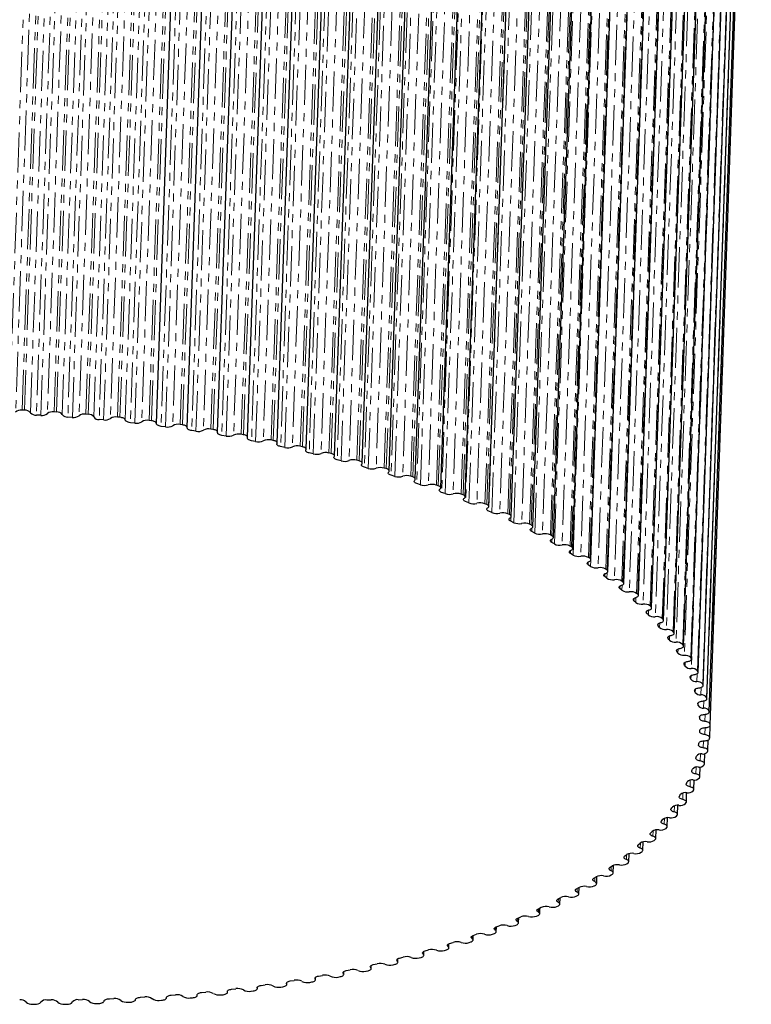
# Model space of a CAD drawing. Header units: millimetres. Extents: x -118 to 113, y -215 to 932.
# Tile 2 of 5: x -2 to 113, y -215 to -60. Entities that reach past the tile are written whole.
import ezdxf

# ---------------------------------------------------------------- set-up
doc = ezdxf.new("R2010")
doc.units = ezdxf.units.MM
doc.linetypes.add('PHANTOM', pattern=[12.7, 6.35, -1.27, 1.27, -1.27, 1.27, -1.27])

msp = doc.modelspace()

# ---------------------------------------------------------------- linework, layer by layer
at = {"color": 8, "linetype": 'PHANTOM', "lineweight": 18}
for p, q in [((3.68, 65.49), (-2.81, -121.71)), ((-1.8, -121.42), (4.69, 65.79)), ((-1.42, -121.44), (5.07, 65.77)), ((-0.47, -121.82), (6.02, 65.39)), ((8.69, 65.25), (2.2, -121.96)), ((3.24, -121.69), (9.73, 65.52)), ((3.62, -121.71), (10.12, 65.5)), ((-3.8, -122.01), (2.69, 65.2)), ((6.96, 65.01), (0.47, -122.19)), ((1.17, -122.23), (7.66, 64.97)), ((4.54, -122.11), (11.03, 65.1)), ((11.92, 64.7), (5.43, -122.5)), ((6.13, -122.55), (12.62, 64.65)), ((13.68, 64.91), (7.19, -122.3)), ((8.26, -122.05), (14.75, 65.16)), ((8.65, -122.08), (15.14, 65.13)), ((9.52, -122.49), (16.01, 64.72)), ((16.86, 64.31), (10.37, -122.9)), ((11.07, -122.96), (17.56, 64.24)), ((18.64, 64.47), (12.15, -122.73)), ((13.26, -122.5), (19.75, 64.71)), ((13.64, -122.54), (20.13, 64.67)), ((14.47, -122.96), (20.96, 64.24)), ((21.77, 63.82), (15.28, -123.39)), ((15.97, -123.47), (22.46, 63.74)), ((23.57, 63.95), (17.08, -123.25)), ((18.22, -123.05), (24.71, 64.16)), ((18.59, -123.09), (25.08, 64.11)), ((26.63, 63.24), (20.14, -123.97)), ((20.83, -124.06), (27.32, 63.15)), ((28.46, 63.34), (21.97, -123.87)), ((23.12, -123.68), (29.62, 63.52)), ((23.5, -123.73), (29.99, 63.47)), ((31.45, 62.57), (24.96, -124.64)), ((25.63, -124.74), (32.12, 62.47)), ((33.29, 62.63), (26.79, -124.57)), ((27.97, -124.41), (34.47, 62.8)), ((28.34, -124.47), (34.83, 62.74)), ((36.2, 61.81), (29.71, -125.39)), ((30.37, -125.51), (36.87, 61.7)), ((38.05, 61.84), (31.56, -125.36)), ((32.76, -125.22), (39.25, 61.98)), ((33.12, -125.29), (39.61, 61.92)), ((40.88, 60.97), (34.39, -126.24)), ((35.04, -126.36), (41.53, 60.84)), ((42.73, 60.97), (36.24, -126.24)), ((37.46, -126.12), (43.95, 61.08)), ((37.82, -126.19), (44.31, 61.01)), ((45.47, 60.04), (38.98, -127.16)), ((39.63, -127.3), (46.12, 59.91)), ((47.34, 60), (40.85, -127.2)), ((42.08, -127.11), (48.57, 60.1)), ((42.43, -127.18), (48.92, 60.02)), ((49.98, 59.03), (43.49, -128.17)), ((46.6, -128.17), (53.09, 59.03)), ((44.12, -128.32), (50.61, 58.88)), ((51.84, 58.96), (45.35, -128.25)), ((46.94, -128.26), (53.43, 58.95)), ((54.39, 57.94), (47.9, -129.26)), ((48.52, -129.42), (55.01, 57.78)), ((56.25, 57.84), (49.76, -129.37)), ((51.01, -129.32), (57.5, 57.88)), ((51.35, -129.41), (57.84, 57.79)), ((58.69, 56.78), (52.2, -130.43)), ((52.8, -130.6), (59.29, 56.6)), ((60.54, 56.63), (54.05, -130.57)), ((55.31, -130.55), (61.81, 56.66)), ((55.64, -130.64), (62.13, 56.56)), ((62.88, 55.53), (56.39, -131.67)), ((56.97, -131.86), (63.46, 55.35)), ((64.71, 55.36), (58.22, -131.85)), ((59.49, -131.85), (65.98, 55.36)), ((59.81, -131.95), (66.3, 55.25)), ((66.94, 54.21), (60.44, -132.99)), ((61.01, -133.18), (67.5, 54.02)), ((68.76, 54), (62.27, -133.2)), ((63.54, -133.23), (70.03, 53.98)), ((63.84, -133.33), (70.33, 53.87)), ((70.86, 52.83), (64.37, -134.38)), ((64.91, -134.58), (71.41, 52.62)), ((72.66, 52.58), (66.17, -134.62)), ((67.44, -134.67), (73.94, 52.53)), ((67.74, -134.78), (74.23, 52.42)), ((74.64, 51.37), (68.15, -135.84)), ((68.68, -136.05), (75.17, 51.16)), ((76.42, 51.09), (69.93, -136.11)), ((71.2, -136.18), (77.69, 51.02)), ((71.48, -136.3), (77.97, 50.9)), ((78.28, 49.85), (71.79, -137.36)), ((72.29, -137.58), (78.78, 49.63)), ((80.03, 49.54), (73.54, -137.67)), ((74.81, -137.76), (81.3, 49.44)), ((75.08, -137.88), (81.57, 49.32)), ((75.75, -139.17), (82.24, 48.04)), ((83.48, 47.92), (76.99, -139.28)), ((78.25, -139.4), (84.74, 47.81)), ((78.5, -139.53), (84.99, 47.68)), ((79.04, -140.82), (85.53, 46.39)), ((86.76, 46.25), (80.27, -140.95)), ((81.52, -141.1), (88.01, 46.11)), ((81.76, -141.23), (88.25, 45.98)), ((82.16, -142.53), (88.65, 44.68)), ((89.87, 44.52), (83.38, -142.68)), ((84.62, -142.85), (91.11, 44.36)), ((84.84, -142.98), (91.34, 44.22)), ((85.1, -144.28), (91.59, 42.92)), ((92.8, 42.74), (86.31, -144.46)), ((87.53, -144.65), (94.02, 42.56)), ((87.74, -144.79), (94.24, 42.42)), ((95.54, 40.92), (89.05, -146.29)), ((90.26, -146.5), (96.75, 40.71)), ((90.46, -146.64), (96.95, 40.56)), ((98.1, 39.05), (91.61, -148.16)), ((92.79, -148.39), (99.28, 38.82)), ((92.97, -148.54), (99.46, 38.67)), ((100.45, 37.13), (93.96, -150.07)), ((95.12, -150.32), (101.61, 36.88)), ((95.29, -150.47), (101.78, 36.73)), ((102.61, 35.19), (96.12, -152.02)), ((97.25, -152.29), (103.74, 34.91)), ((97.41, -152.44), (103.9, 34.76)), ((104.56, 33.21), (98.07, -154)), ((99.17, -154.29), (105.67, 32.91)), ((99.31, -154.45), (105.8, 32.76)), ((106.3, 31.2), (99.81, -156.01)), ((100.89, -156.32), (107.38, 30.89)), ((101.01, -156.48), (107.5, 30.73)), ((107.83, 29.16), (101.33, -158.04)), ((102.38, -158.37), (108.87, 28.83)), ((102.49, -158.53), (108.98, 28.68)), ((109.14, 27.11), (102.65, -160.09)), ((103.66, -160.44), (110.15, 26.76)), ((103.75, -160.6), (110.24, 26.6)), ((110.23, 25.04), (103.74, -162.16)), ((104.72, -162.53), (111.21, 24.67)), ((104.79, -162.69), (111.28, 24.51)), ((105.55, -164.63), (112.04, 22.58)), ((105.61, -164.79), (112.1, 22.41)), ((106.16, -166.74), (112.66, 20.47)), ((106.2, -166.9), (112.69, 20.31)), ((106.55, -168.84), (113.04, 18.36)), ((106.57, -169.01), (113.06, 18.2)), ((106.71, -170.95), (113.2, 16.25)), ((106.71, -171.11), (113.2, 16.09)), ((75.29, -138.33), (75.27, -138.94)), ((78.6, -140.03), (78.58, -140.58)), ((81.74, -141.76), (81.73, -142.28)), ((84.71, -143.54), (84.7, -144.03)), ((87.5, -145.37), (87.48, -145.83)), ((87.86, -146.09), (87.9, -145.1)), ((90.1, -147.24), (90.08, -147.67)), ((90.43, -147.94), (90.46, -147.07)), ((92.81, -149.83), (92.84, -149.01)), ((92.5, -149.16), (92.49, -149.56)), ((94.71, -151.12), (94.69, -151.48)), ((94.99, -151.75), (95.02, -150.97)), ((96.71, -153.11), (96.7, -153.43)), ((96.97, -153.71), (96.99, -152.96)), ((98.51, -155.13), (98.5, -155.42)), ((98.73, -155.7), (98.76, -154.98)), ((100.09, -157.17), (100.09, -157.43)), ((100.29, -157.72), (100.32, -157.03)), ((101.47, -159.24), (101.46, -159.46)), ((101.64, -159.75), (101.66, -159.1)), ((102.63, -161.33), (102.62, -161.51)), ((102.77, -161.81), (102.79, -161.19)), ((104.66, -162.98), (104.61, -164.25)), ((103.56, -163.43), (103.56, -163.58)), ((103.68, -163.87), (103.7, -163.29)), ((104.28, -165.54), (104.28, -165.65)), ((104.36, -165.94), (104.38, -165.41)), ((105.3, -165.14), (105.26, -166.34)), ((104.78, -167.65), (104.78, -167.73)), ((104.83, -168.02), (104.85, -167.54)), ((105.73, -167.28), (105.69, -168.43)), ((105.06, -169.77), (105.05, -169.81)), ((105.08, -170.1), (105.09, -169.68)), ((105.93, -169.4), (105.89, -170.52)), ((105.91, -171.5), (105.87, -172.61)), ((105.66, -173.59), (105.62, -174.69)), ((105.19, -175.68), (105.15, -176.75)), ((104.49, -177.74), (104.45, -178.8)), ((103.57, -179.8), (103.54, -180.83)), ((102.43, -181.83), (102.4, -182.83)), ((101.07, -183.84), (101.04, -184.8)), ((99.5, -185.81), (99.47, -186.74)), ((97.72, -187.76), (97.69, -188.64)), ((95.72, -189.68), (95.69, -190.5)), ((93.52, -191.56), (93.5, -192.32)), ((91.13, -193.39), (91.1, -194.08)), ((88.53, -195.16), (88.51, -195.8)), ((85.75, -196.86), (85.73, -197.46)), ((82.78, -198.5), (82.76, -199.06)), ((79.64, -200.07), (79.62, -200.59)), ((76.32, -201.57), (76.3, -202.06)), ((72.84, -203), (72.82, -203.47)), ((69.2, -204.37), (69.18, -204.8)), ((65.4, -205.66), (65.39, -206.06)), ((57.4, -208.01), (57.38, -208.34)), ((61.47, -206.87), (61.45, -207.24)), ((53.2, -209.06), (53.19, -209.37)), ((44.45, -210.93), (44.44, -211.16)), ((48.88, -210.04), (48.87, -210.3)), ((35.3, -212.45), (35.3, -212.61)), ((39.92, -211.73), (39.92, -211.93)), ((20.98, -214.06), (20.98, -214.1)), ((25.82, -213.61), (25.82, -213.7)), ((30.6, -213.08), (30.59, -213.2))]:
    msp.add_line(p, q, dxfattribs=at)
at = {"color": 7, "linetype": 'Continuous', "lineweight": 25}
for p, q in [((19.38, -123.53), (25.87, 63.67)), ((24.24, -124.16), (30.73, 63.04)), ((29.04, -124.89), (35.53, 62.32)), ((33.77, -125.7), (40.26, 61.5)), ((38.43, -126.6), (44.92, 60.6)), ((43, -127.58), (49.49, 59.62)), ((47.47, -128.65), (53.96, 58.56)), ((51.84, -129.79), (58.33, 57.41)), ((56.09, -131.01), (62.58, 56.19)), ((60.22, -132.31), (66.71, 54.9)), ((64.22, -133.68), (70.71, 53.53)), ((68.08, -135.12), (74.58, 52.09)), ((71.8, -136.62), (78.29, 50.59)), ((75.36, -138.19), (81.85, 49.02)), ((78.76, -139.82), (85.25, 47.39)), ((81.99, -141.5), (88.48, 45.7)), ((85.04, -143.24), (91.53, 43.96)), ((87.91, -145.03), (94.4, 42.17)), ((90.6, -146.87), (97.09, 40.34)), ((93.1, -148.75), (99.59, 38.46)), ((95.39, -150.66), (101.88, 36.54)), ((97.49, -152.62), (103.98, 34.59)), ((99.38, -154.6), (105.87, 32.6)), ((101.06, -156.62), (107.55, 30.59)), ((102.53, -158.65), (109.02, 28.55)), ((103.78, -160.71), (110.27, 26.5)), ((104.81, -162.78), (111.3, 24.43)), ((105.62, -164.86), (112.11, 22.35)), ((106.21, -166.94), (112.7, 20.26)), ((106.57, -169.03), (113.06, 18.17)), ((106.71, -171.12), (113.2, 16.08)), ((-1.42, -121.44), (-1.8, -121.42)), ((1.17, -122.23), (0.47, -122.19)), ((3.62, -121.71), (3.24, -121.69)), ((6.13, -122.55), (5.43, -122.5)), ((8.65, -122.08), (8.26, -122.05)), ((13.64, -122.54), (13.26, -122.5)), ((11.07, -122.96), (10.37, -122.9)), ((15.97, -123.47), (15.28, -123.39)), ((18.59, -123.09), (18.22, -123.05)), ((20.83, -124.06), (20.14, -123.97)), ((23.5, -123.73), (23.12, -123.68)), ((25.63, -124.74), (24.96, -124.64)), ((28.34, -124.47), (27.97, -124.41)), ((30.37, -125.51), (29.71, -125.39)), ((33.12, -125.29), (32.76, -125.22)), ((35.04, -126.36), (34.39, -126.24)), ((37.82, -126.19), (37.46, -126.12)), ((39.63, -127.3), (38.98, -127.16)), ((42.43, -127.18), (42.08, -127.11)), ((44.12, -128.32), (43.49, -128.17)), ((46.94, -128.26), (46.6, -128.17)), ((48.52, -129.42), (47.9, -129.26)), ((51.35, -129.41), (51.01, -129.32)), ((52.8, -130.6), (52.2, -130.43)), ((55.64, -130.64), (55.31, -130.55)), ((56.97, -131.86), (56.39, -131.67)), ((59.81, -131.95), (59.49, -131.85)), ((61.01, -133.18), (60.44, -132.99)), ((63.84, -133.33), (63.54, -133.23)), ((64.91, -134.58), (64.37, -134.38)), ((67.74, -134.78), (67.44, -134.67)), ((68.68, -136.05), (68.15, -135.84)), ((71.48, -136.3), (71.2, -136.18)), ((72.29, -137.58), (71.79, -137.36)), ((75.08, -137.88), (74.81, -137.76)), ((75.75, -139.17), (75.27, -138.94)), ((78.5, -139.53), (78.25, -139.4)), ((79.04, -140.82), (78.58, -140.58)), ((81.76, -141.23), (81.52, -141.1)), ((82.16, -142.53), (81.73, -142.28)), ((84.84, -142.98), (84.62, -142.85)), ((85.1, -144.28), (84.7, -144.03)), ((87.86, -146.09), (87.48, -145.83)), ((87.74, -144.79), (87.53, -144.65)), ((90.46, -146.64), (90.26, -146.5)), ((90.43, -147.94), (90.08, -147.67)), ((92.97, -148.54), (92.79, -148.39)), ((92.81, -149.83), (92.49, -149.56)), ((95.29, -150.47), (95.12, -150.32)), ((94.99, -151.75), (94.69, -151.48)), ((96.97, -153.71), (96.7, -153.43)), ((97.41, -152.44), (97.25, -152.29)), ((99.31, -154.45), (99.17, -154.29)), ((98.73, -155.7), (98.5, -155.42)), ((101.01, -156.48), (100.89, -156.32)), ((102.49, -158.53), (102.38, -158.37)), ((103.75, -160.6), (103.66, -160.44)), ((104.79, -162.69), (104.72, -162.53)), ((105.61, -164.79), (105.55, -164.63)), ((106.2, -166.9), (106.16, -166.74)), ((106.57, -169.01), (106.55, -168.84)), ((105.1, -172), (105.11, -171.87)), ((106.64, -173.04), (106.71, -171.15)), ((106.71, -171.11), (106.71, -170.95)), ((106.35, -175.12), (106.41, -173.45)), ((106.63, -173.21), (106.64, -173.05)), ((106.32, -175.3), (106.35, -175.14)), ((105.84, -177.18), (105.89, -175.6)), ((105.1, -179.22), (105.15, -177.7)), ((105.78, -177.38), (105.83, -177.22)), ((104.14, -181.24), (104.19, -179.75)), ((105.02, -179.44), (105.08, -179.28)), ((104.03, -181.47), (104.12, -181.32)), ((102.96, -183.23), (103.01, -181.77)), ((101.56, -185.19), (101.61, -183.76)), ((102.83, -183.48), (102.93, -183.33)), ((99.95, -187.12), (100, -185.71)), ((101.4, -185.46), (101.52, -185.31)), ((97.31, -188.13), (97.57, -187.87)), ((98.13, -189.01), (98.18, -187.64)), ((99.76, -187.4), (99.89, -187.25)), ((97.91, -189.31), (98.05, -189.16)), ((95.37, -189.99), (95.66, -189.73)), ((95.84, -191.17), (96.01, -191.03)), ((96.1, -190.86), (96.15, -189.53)), ((93.23, -191.8), (93.55, -191.54)), ((93.87, -192.66), (93.92, -191.39)), ((90.89, -193.56), (91.24, -193.31)), ((91.44, -194.41), (91.48, -193.2)), ((93.58, -192.98), (93.76, -192.84)), ((88.36, -195.27), (88.73, -195.03)), ((88.82, -196.11), (88.86, -194.97)), ((91.11, -194.75), (91.3, -194.61)), ((85.63, -196.93), (86.03, -196.7)), ((86, -197.76), (86.04, -196.69)), ((88.45, -196.46), (88.66, -196.33)), ((82.72, -198.53), (83.14, -198.31)), ((83.01, -199.34), (83.04, -198.36)), ((85.59, -198.11), (85.82, -197.99)), ((79.63, -200.07), (80.08, -199.85)), ((79.83, -200.86), (79.87, -199.96)), ((82.56, -199.71), (82.79, -199.59)), ((76.37, -201.54), (76.85, -201.34)), ((76.49, -202.32), (76.52, -201.48)), ((79.34, -201.24), (79.59, -201.12)), ((72.95, -202.95), (73.44, -202.75)), ((72.98, -203.71), (73.01, -202.92)), ((75.95, -202.7), (76.22, -202.59)), ((69.32, -205.02), (69.35, -204.29)), ((69.36, -204.29), (69.88, -204.1)), ((72.4, -204.09), (72.68, -203.99)), ((61.75, -206.74), (62.31, -206.57)), ((64.84, -206.66), (65.14, -206.57)), ((65.51, -206.26), (65.53, -205.59)), ((65.63, -205.55), (66.17, -205.38)), ((68.69, -205.42), (68.98, -205.32)), ((57.46, -208.51), (57.48, -207.95)), ((57.73, -207.85), (58.31, -207.7)), ((60.84, -207.83), (61.15, -207.74)), ((61.55, -207.43), (61.57, -206.81)), ((49.33, -209.83), (49.94, -209.7)), ((53.25, -209.52), (53.27, -209.01)), ((53.59, -208.88), (54.18, -208.74)), ((56.7, -208.92), (57.02, -208.84)), ((44.48, -211.28), (44.49, -210.88)), ((44.95, -210.69), (45.58, -210.58)), ((48.06, -210.85), (48.4, -210.78)), ((48.92, -210.44), (48.93, -209.99)), ((52.44, -209.93), (52.77, -209.85)), ((31.25, -212.77), (31.92, -212.69)), ((35.31, -212.69), (35.32, -212.42)), ((35.9, -212.17), (36.56, -212.07)), ((38.99, -212.44), (39.34, -212.38)), ((39.94, -212.02), (39.95, -211.7)), ((40.47, -211.47), (41.11, -211.37)), ((43.57, -211.69), (43.92, -211.63)), ((11.98, -214.27), (12.68, -214.25)), ((16.88, -214.04), (17.57, -213.99)), ((20.98, -214.13), (20.98, -214.05)), ((21.73, -213.71), (22.41, -213.65)), ((24.72, -214.15), (25.09, -214.11)), ((25.82, -213.74), (25.83, -213.6)), ((26.52, -213.28), (27.2, -213.22)), ((29.55, -213.67), (29.92, -213.63)), ((30.6, -213.26), (30.61, -213.05)), ((34.31, -213.1), (34.67, -213.05)), ((-0.15, -215.13), (0.24, -215.14)), ((2.1, -214.47), (2.8, -214.47)), ((4.89, -215.12), (5.28, -215.12)), ((7.05, -214.42), (7.75, -214.41)), ((9.91, -215.02), (10.29, -215.01)), ((14.89, -214.82), (15.27, -214.8)), ((19.83, -214.53), (20.21, -214.5))]:
    msp.add_line(p, q, dxfattribs=at)
at = {"color": 7, "linetype": 'Continuous', "lineweight": 25, "flags": 128}
for points in [[(14.47, -122.96), (14.45, -122.89), (14.4, -122.82), (14.33, -122.76), (14.23, -122.69), (14.1, -122.64), (13.96, -122.6), (13.81, -122.56), (13.64, -122.54)], [(15.28, -123.39), (15.11, -123.36), (14.96, -123.33), (14.82, -123.28), (14.7, -123.23), (14.6, -123.17), (14.53, -123.1), (14.49, -123.04), (14.47, -122.96)], [(19.38, -123.53), (19.37, -123.46), (19.33, -123.39), (19.26, -123.32), (19.17, -123.26), (19.05, -123.2), (18.91, -123.15), (18.76, -123.12), (18.59, -123.09)], [(20.14, -123.97), (19.98, -123.94), (19.83, -123.9), (19.7, -123.86), (19.58, -123.8), (19.49, -123.74), (19.43, -123.67), (19.39, -123.6), (19.38, -123.53)], [(24.24, -124.19), (24.23, -124.11), (24.2, -124.04), (24.14, -123.97), (24.05, -123.91), (23.94, -123.85), (23.81, -123.8), (23.66, -123.76), (23.5, -123.73)], [(24.96, -124.64), (24.8, -124.61), (24.65, -124.57), (24.52, -124.52), (24.41, -124.46), (24.33, -124.4), (24.27, -124.33), (24.24, -124.26), (24.24, -124.19)], [(29.03, -124.93), (29.04, -124.86), (29.01, -124.79), (28.96, -124.72), (28.88, -124.65), (28.77, -124.59), (28.65, -124.54), (28.5, -124.5), (28.34, -124.47)], [(29.71, -125.39), (29.55, -125.36), (29.41, -125.32), (29.28, -125.27), (29.18, -125.21), (29.1, -125.14), (29.05, -125.07), (29.03, -125), (29.03, -124.93)], [(33.76, -125.76), (33.77, -125.69), (33.76, -125.62), (33.71, -125.55), (33.64, -125.48), (33.54, -125.42), (33.42, -125.37), (33.28, -125.32), (33.12, -125.29)], [(34.39, -126.24), (34.23, -126.2), (34.1, -126.15), (33.98, -126.1), (33.88, -126.04), (33.81, -125.97), (33.76, -125.9), (33.75, -125.83), (33.76, -125.76)], [(38.41, -126.68), (38.43, -126.61), (38.42, -126.54), (38.38, -126.47), (38.32, -126.4), (38.22, -126.33), (38.11, -126.28), (37.97, -126.23), (37.82, -126.19)], [(38.98, -127.16), (38.84, -127.12), (38.7, -127.08), (38.59, -127.02), (38.5, -126.96), (38.43, -126.89), (38.4, -126.82), (38.39, -126.75), (38.41, -126.68)], [(42.97, -127.68), (43, -127.61), (43, -127.54), (42.96, -127.47), (42.9, -127.4), (42.82, -127.33), (42.71, -127.28), (42.58, -127.23), (42.43, -127.18)], [(43.49, -128.17), (43.35, -128.13), (43.22, -128.08), (43.11, -128.02), (43.03, -127.96), (42.97, -127.89), (42.94, -127.82), (42.94, -127.75), (42.97, -127.68)], [(47.43, -128.76), (47.47, -128.69), (47.47, -128.62), (47.45, -128.55), (47.4, -128.48), (47.32, -128.41), (47.21, -128.35), (47.09, -128.3), (46.94, -128.26)], [(47.9, -129.26), (47.76, -129.22), (47.64, -129.17), (47.54, -129.11), (47.46, -129.04), (47.41, -128.97), (47.39, -128.9), (47.39, -128.83), (47.43, -128.76)], [(51.78, -129.92), (51.83, -129.86), (51.84, -129.78), (51.82, -129.71), (51.78, -129.64), (51.71, -129.57), (51.61, -129.51), (51.49, -129.46), (51.35, -129.41)], [(52.2, -130.43), (52.07, -130.38), (51.95, -130.33), (51.85, -130.27), (51.78, -130.2), (51.74, -130.13), (51.73, -130.06), (51.74, -129.99), (51.78, -129.92)], [(56.02, -131.16), (56.07, -131.09), (56.09, -131.02), (56.08, -130.95), (56.05, -130.88), (55.98, -130.81), (55.89, -130.75), (55.77, -130.69), (55.64, -130.64)], [(56.39, -131.67), (56.25, -131.62), (56.14, -131.57), (56.05, -131.51), (55.99, -131.44), (55.95, -131.37), (55.95, -131.3), (55.97, -131.23), (56.02, -131.16)], [(60.13, -132.47), (60.19, -132.41), (60.22, -132.34), (60.22, -132.27), (60.19, -132.2), (60.13, -132.13), (60.05, -132.06), (59.94, -132), (59.81, -131.95)], [(60.44, -132.99), (60.32, -132.94), (60.21, -132.88), (60.13, -132.82), (60.07, -132.75), (60.05, -132.68), (60.05, -132.61), (60.08, -132.54), (60.13, -132.47)], [(64.11, -133.86), (64.18, -133.79), (64.22, -133.73), (64.22, -133.65), (64.2, -133.58), (64.15, -133.51), (64.07, -133.45), (63.97, -133.39), (63.84, -133.33)], [(64.37, -134.38), (64.25, -134.33), (64.15, -134.27), (64.07, -134.2), (64.02, -134.13), (64, -134.06), (64.01, -133.99), (64.05, -133.92), (64.11, -133.86)], [(67.95, -135.31), (68.02, -135.25), (68.07, -135.18), (68.08, -135.11), (68.07, -135.04), (68.03, -134.97), (67.95, -134.9), (67.86, -134.84), (67.74, -134.78)], [(68.15, -135.84), (68.04, -135.78), (67.94, -135.72), (67.87, -135.65), (67.83, -135.58), (67.82, -135.51), (67.84, -135.44), (67.88, -135.37), (67.95, -135.31)], [(71.64, -136.83), (71.72, -136.77), (71.77, -136.7), (71.8, -136.63), (71.79, -136.56), (71.75, -136.49), (71.69, -136.42), (71.6, -136.36), (71.48, -136.3)], [(71.79, -137.36), (71.68, -137.3), (71.59, -137.24), (71.53, -137.17), (71.49, -137.1), (71.49, -137.03), (71.51, -136.96), (71.56, -136.89), (71.64, -136.83)], [(75.18, -138.42), (75.26, -138.36), (75.32, -138.29), (75.35, -138.22), (75.35, -138.15), (75.33, -138.08), (75.27, -138.01), (75.18, -137.94), (75.08, -137.88)], [(75.27, -138.94), (75.16, -138.88), (75.08, -138.82), (75.03, -138.75), (75, -138.68), (75, -138.61), (75.03, -138.54), (75.09, -138.47), (75.18, -138.42)], [(78.55, -140.06), (78.64, -140), (78.71, -139.94), (78.75, -139.87), (78.76, -139.8), (78.73, -139.72), (78.68, -139.65), (78.61, -139.59), (78.5, -139.53)], [(78.58, -140.58), (78.48, -140.52), (78.41, -140.46), (78.36, -140.39), (78.34, -140.32), (78.35, -140.25), (78.39, -140.18), (78.46, -140.11), (78.55, -140.06)], [(81.75, -141.76), (81.85, -141.7), (81.92, -141.64), (81.97, -141.57), (81.99, -141.5), (81.97, -141.43), (81.93, -141.36), (81.86, -141.29), (81.76, -141.23)], [(81.73, -142.28), (81.63, -142.22), (81.57, -142.15), (81.53, -142.08), (81.52, -142.01), (81.53, -141.94), (81.58, -141.87), (81.65, -141.81), (81.75, -141.76)], [(84.7, -144.03), (84.61, -143.97), (84.55, -143.9), (84.52, -143.83), (84.51, -143.76), (84.54, -143.69), (84.59, -143.62), (84.67, -143.56), (84.78, -143.51)], [(84.78, -143.51), (84.88, -143.46), (84.96, -143.39), (85.01, -143.33), (85.04, -143.26), (85.03, -143.19), (85, -143.11), (84.93, -143.05), (84.84, -142.98)], [(87.48, -145.83), (87.4, -145.76), (87.35, -145.7), (87.32, -145.62), (87.33, -145.55), (87.36, -145.49), (87.42, -145.42), (87.51, -145.36), (87.62, -145.31)], [(87.62, -145.31), (87.73, -145.26), (87.82, -145.2), (87.88, -145.14), (87.91, -145.07), (87.91, -144.99), (87.88, -144.92), (87.83, -144.85), (87.74, -144.79)], [(90.08, -147.67), (90.01, -147.61), (89.96, -147.54), (89.95, -147.47), (89.96, -147.4), (90, -147.33), (90.06, -147.26), (90.16, -147.21), (90.27, -147.16)], [(90.27, -147.16), (90.39, -147.11), (90.48, -147.05), (90.55, -146.99), (90.59, -146.92), (90.6, -146.85), (90.58, -146.78), (90.53, -146.71), (90.46, -146.64)], [(92.49, -149.56), (92.42, -149.49), (92.38, -149.42), (92.37, -149.35), (92.39, -149.28), (92.44, -149.21), (92.51, -149.15), (92.61, -149.1), (92.73, -149.05)], [(92.73, -149.05), (92.86, -149), (92.96, -148.95), (93.03, -148.89), (93.08, -148.82), (93.1, -148.75), (93.08, -148.68), (93.04, -148.6), (92.97, -148.54)], [(95, -150.98), (95.12, -150.93), (95.23, -150.88), (95.31, -150.82), (95.37, -150.75), (95.39, -150.68), (95.39, -150.61), (95.35, -150.54), (95.29, -150.47)], [(94.69, -151.48), (94.63, -151.41), (94.6, -151.34), (94.6, -151.27), (94.63, -151.2), (94.68, -151.14), (94.76, -151.08), (94.87, -151.02), (95, -150.98)], [(96.7, -153.43), (96.65, -153.37), (96.62, -153.29), (96.63, -153.22), (96.66, -153.16), (96.73, -153.09), (96.81, -153.03), (96.92, -152.98), (97.06, -152.94)], [(97.06, -152.94), (97.19, -152.9), (97.3, -152.85), (97.39, -152.79), (97.45, -152.73), (97.48, -152.66), (97.49, -152.58), (97.46, -152.51), (97.41, -152.44)], [(98.5, -155.42), (98.45, -155.35), (98.44, -155.28), (98.45, -155.21), (98.49, -155.14), (98.56, -155.08), (98.66, -155.02), (98.77, -154.98), (98.91, -154.94)], [(98.91, -154.94), (99.05, -154.9), (99.16, -154.85), (99.26, -154.79), (99.33, -154.73), (99.37, -154.66), (99.38, -154.59), (99.36, -154.52), (99.31, -154.45)], [(100.55, -156.96), (100.69, -156.92), (100.82, -156.87), (100.92, -156.82), (100.99, -156.76), (101.04, -156.69), (101.06, -156.62), (101.05, -156.55), (101.01, -156.48)], [(100.09, -157.43), (100.05, -157.36), (100.04, -157.29), (100.06, -157.22), (100.11, -157.15), (100.19, -157.09), (100.29, -157.04), (100.41, -156.99), (100.55, -156.96)], [(101.46, -159.46), (101.43, -159.39), (101.43, -159.32), (101.46, -159.25), (101.52, -159.19), (101.6, -159.13), (101.7, -159.08), (101.83, -159.03), (101.98, -159)], [(101.98, -159), (102.12, -158.97), (102.25, -158.92), (102.36, -158.87), (102.44, -158.81), (102.5, -158.74), (102.52, -158.67), (102.52, -158.6), (102.49, -158.53)], [(102.62, -161.51), (102.6, -161.44), (102.6, -161.37), (102.64, -161.3), (102.7, -161.24), (102.79, -161.18), (102.91, -161.13), (103.04, -161.09), (103.19, -161.06)], [(103.19, -161.06), (103.34, -161.03), (103.47, -160.99), (103.58, -160.94), (103.67, -160.88), (103.74, -160.82), (103.77, -160.75), (103.77, -160.67), (103.75, -160.6)], [(104.18, -163.14), (104.33, -163.11), (104.47, -163.07), (104.59, -163.02), (104.68, -162.97), (104.75, -162.9), (104.8, -162.83), (104.81, -162.76), (104.79, -162.69)], [(103.56, -163.58), (103.55, -163.51), (103.56, -163.44), (103.6, -163.37), (103.67, -163.31), (103.77, -163.25), (103.89, -163.2), (104.02, -163.17), (104.18, -163.14)], [(104.28, -165.65), (104.27, -165.58), (104.3, -165.51), (104.35, -165.44), (104.42, -165.38), (104.53, -165.33), (104.65, -165.28), (104.79, -165.25), (104.95, -165.22)], [(104.95, -165.22), (105.1, -165.2), (105.25, -165.16), (105.37, -165.12), (105.47, -165.06), (105.55, -165), (105.6, -164.93), (105.62, -164.86), (105.61, -164.79)], [(104.78, -167.73), (104.78, -167.66), (104.81, -167.59), (104.87, -167.52), (104.95, -167.46), (105.06, -167.41), (105.19, -167.37), (105.33, -167.34), (105.49, -167.32)], [(105.49, -167.32), (105.65, -167.29), (105.8, -167.26), (105.93, -167.22), (106.04, -167.17), (106.12, -167.1), (106.18, -167.04), (106.2, -166.97), (106.2, -166.9)], [(105.81, -169.41), (105.98, -169.39), (106.13, -169.36), (106.26, -169.32), (106.38, -169.27), (106.47, -169.21), (106.53, -169.15), (106.56, -169.08), (106.57, -169.01)], [(105.05, -169.81), (105.06, -169.74), (105.1, -169.67), (105.17, -169.6), (105.26, -169.55), (105.37, -169.5), (105.5, -169.46), (105.65, -169.43), (105.81, -169.41)], [(105.89, -170.52), (105.73, -170.5), (105.57, -170.46), (105.44, -170.42), (105.31, -170.37), (105.22, -170.31), (105.14, -170.24), (105.09, -170.17), (105.08, -170.1)], [(106.71, -170.95), (106.69, -170.88), (106.65, -170.81), (106.58, -170.74), (106.48, -170.68), (106.35, -170.63), (106.21, -170.58), (106.06, -170.55), (105.89, -170.52)], [(105.87, -172.61), (105.71, -172.58), (105.56, -172.55), (105.42, -172.5), (105.31, -172.44), (105.21, -172.38), (105.15, -172.32), (105.11, -172.25), (105.1, -172.17)], [(105.11, -171.88), (105.12, -171.81), (105.17, -171.74), (105.24, -171.68), (105.34, -171.63), (105.46, -171.58), (105.59, -171.54), (105.75, -171.52), (105.91, -171.5)], [(105.91, -171.5), (106.07, -171.49), (106.23, -171.46), (106.37, -171.42), (106.49, -171.37), (106.59, -171.32), (106.66, -171.25), (106.7, -171.18), (106.71, -171.11)], [(104.94, -173.95), (104.96, -173.88), (105.01, -173.81), (105.09, -173.75), (105.19, -173.7), (105.32, -173.66), (105.46, -173.62), (105.62, -173.6), (105.78, -173.59)], [(105.78, -173.59), (105.95, -173.57), (106.11, -173.55), (106.25, -173.51), (106.38, -173.47), (106.48, -173.41), (106.56, -173.35), (106.61, -173.28), (106.63, -173.21)], [(106.64, -173.05), (106.63, -172.98), (106.6, -172.91), (106.53, -172.84), (106.44, -172.78), (106.32, -172.72), (106.19, -172.67), (106.03, -172.64), (105.87, -172.61)], [(105.62, -174.69), (105.46, -174.66), (105.32, -174.62), (105.19, -174.57), (105.08, -174.51), (104.99, -174.45), (104.93, -174.38), (104.9, -174.31), (104.89, -174.24)], [(106.35, -175.14), (106.35, -175.07), (106.32, -175), (106.26, -174.93), (106.17, -174.87), (106.06, -174.81), (105.93, -174.76), (105.78, -174.72), (105.62, -174.69)], [(105.15, -176.75), (104.99, -176.72), (104.85, -176.68), (104.73, -176.63), (104.62, -176.57), (104.54, -176.51), (104.49, -176.44), (104.46, -176.37), (104.47, -176.3)], [(105.83, -177.22), (105.84, -177.15), (105.81, -177.08), (105.76, -177.01), (105.68, -176.94), (105.58, -176.88), (105.45, -176.83), (105.31, -176.79), (105.15, -176.75)], [(104.45, -178.8), (104.3, -178.77), (104.16, -178.72), (104.04, -178.67), (103.94, -178.61), (103.87, -178.54), (103.83, -178.47), (103.81, -178.4), (103.82, -178.33)], [(105.08, -179.28), (105.1, -179.21), (105.08, -179.14), (105.04, -179.07), (104.97, -179), (104.87, -178.94), (104.75, -178.88), (104.61, -178.84), (104.45, -178.8)], [(103.54, -180.83), (103.39, -180.79), (103.25, -180.75), (103.14, -180.69), (103.05, -180.63), (102.98, -180.56), (102.94, -180.49), (102.93, -180.42), (102.95, -180.35)], [(104.12, -181.32), (104.14, -181.25), (104.13, -181.18), (104.09, -181.11), (104.03, -181.04), (103.94, -180.97), (103.82, -180.92), (103.69, -180.87), (103.54, -180.83)], [(102.4, -182.83), (102.25, -182.79), (102.12, -182.74), (102.01, -182.68), (101.93, -182.62), (101.87, -182.55), (101.84, -182.48), (101.84, -182.41), (101.86, -182.34)], [(102.93, -183.33), (102.96, -183.26), (102.96, -183.19), (102.93, -183.12), (102.87, -183.05), (102.78, -182.98), (102.68, -182.92), (102.55, -182.87), (102.4, -182.83)], [(101.04, -184.8), (100.9, -184.76), (100.78, -184.71), (100.67, -184.65), (100.6, -184.58), (100.54, -184.52), (100.52, -184.45), (100.53, -184.37), (100.56, -184.31)], [(101.52, -185.31), (101.55, -185.24), (101.56, -185.17), (101.54, -185.1), (101.49, -185.03), (101.41, -184.96), (101.31, -184.9), (101.19, -184.85), (101.04, -184.8)], [(99.47, -186.74), (99.33, -186.7), (99.21, -186.64), (99.12, -186.58), (99.05, -186.52), (99, -186.45), (98.99, -186.38), (99, -186.31), (99.04, -186.24)], [(99.89, -187.25), (99.94, -187.19), (99.95, -187.12), (99.94, -187.04), (99.9, -186.97), (99.83, -186.91), (99.73, -186.84), (99.61, -186.79), (99.47, -186.74)], [(97.69, -188.64), (97.55, -188.6), (97.44, -188.54), (97.35, -188.48), (97.29, -188.41), (97.25, -188.34), (97.24, -188.27), (97.26, -188.2), (97.31, -188.13)], [(98.05, -189.16), (98.11, -189.09), (98.13, -189.02), (98.13, -188.95), (98.09, -188.88), (98.03, -188.81), (97.94, -188.75), (97.82, -188.69), (97.69, -188.64)], [(95.69, -190.5), (95.57, -190.45), (95.46, -190.4), (95.38, -190.33), (95.32, -190.26), (95.29, -190.19), (95.29, -190.12), (95.32, -190.05), (95.37, -189.99)], [(96.01, -191.03), (96.07, -190.96), (96.1, -190.89), (96.1, -190.82), (96.07, -190.75), (96.02, -190.68), (95.93, -190.61), (95.82, -190.55), (95.69, -190.5)], [(93.5, -192.32), (93.38, -192.27), (93.27, -192.21), (93.2, -192.14), (93.15, -192.07), (93.13, -192), (93.13, -191.93), (93.17, -191.86), (93.23, -191.8)], [(93.76, -192.84), (93.82, -192.78), (93.86, -192.71), (93.87, -192.64), (93.85, -192.57), (93.8, -192.5), (93.73, -192.43), (93.62, -192.37), (93.5, -192.32)], [(91.1, -194.08), (90.98, -194.03), (90.89, -193.97), (90.82, -193.9), (90.78, -193.83), (90.76, -193.76), (90.78, -193.69), (90.82, -193.62), (90.89, -193.56)], [(91.3, -194.61), (91.38, -194.55), (91.42, -194.48), (91.44, -194.41), (91.43, -194.34), (91.39, -194.27), (91.32, -194.2), (91.22, -194.14), (91.1, -194.08)], [(88.51, -195.8), (88.4, -195.74), (88.31, -195.68), (88.25, -195.61), (88.21, -195.54), (88.21, -195.47), (88.23, -195.4), (88.28, -195.33), (88.36, -195.27)], [(85.73, -197.46), (85.62, -197.4), (85.54, -197.33), (85.49, -197.27), (85.46, -197.19), (85.46, -197.12), (85.49, -197.05), (85.55, -196.99), (85.63, -196.93)], [(88.66, -196.33), (88.74, -196.27), (88.79, -196.2), (88.81, -196.13), (88.81, -196.06), (88.78, -195.99), (88.71, -195.92), (88.62, -195.86), (88.51, -195.8)], [(82.76, -199.06), (82.66, -199), (82.59, -198.93), (82.54, -198.86), (82.52, -198.79), (82.53, -198.72), (82.57, -198.65), (82.63, -198.59), (82.72, -198.53)], [(85.82, -197.99), (85.9, -197.93), (85.97, -197.86), (86, -197.79), (86, -197.72), (85.97, -197.65), (85.92, -197.58), (85.84, -197.52), (85.73, -197.46)], [(79.62, -200.59), (79.53, -200.53), (79.46, -200.46), (79.42, -200.39), (79.4, -200.32), (79.42, -200.25), (79.46, -200.19), (79.54, -200.12), (79.63, -200.07)], [(82.79, -199.59), (82.89, -199.53), (82.96, -199.46), (83, -199.4), (83.01, -199.32), (82.99, -199.25), (82.94, -199.18), (82.86, -199.12), (82.76, -199.06)], [(76.3, -202.06), (76.22, -202), (76.15, -201.93), (76.12, -201.86), (76.12, -201.79), (76.14, -201.72), (76.19, -201.66), (76.27, -201.6), (76.37, -201.54)], [(79.59, -201.12), (79.69, -201.07), (79.77, -201), (79.82, -200.94), (79.83, -200.87), (79.82, -200.79), (79.78, -200.72), (79.71, -200.65), (79.62, -200.59)], [(72.82, -203.47), (72.74, -203.4), (72.69, -203.33), (72.66, -203.26), (72.66, -203.19), (72.69, -203.12), (72.75, -203.06), (72.84, -203), (72.95, -202.95)], [(72.68, -203.99), (72.79, -203.94), (72.88, -203.88), (72.94, -203.81), (72.98, -203.75), (72.98, -203.67), (72.96, -203.6), (72.9, -203.53), (72.82, -203.47)], [(76.22, -202.59), (76.33, -202.54), (76.41, -202.48), (76.46, -202.41), (76.49, -202.34), (76.49, -202.27), (76.45, -202.2), (76.39, -202.13), (76.3, -202.06)], [(68.98, -205.32), (69.1, -205.27), (69.2, -205.21), (69.27, -205.15), (69.31, -205.08), (69.32, -205.01), (69.3, -204.94), (69.26, -204.87), (69.18, -204.8)], [(69.18, -204.8), (69.11, -204.73), (69.06, -204.66), (69.04, -204.59), (69.05, -204.52), (69.09, -204.46), (69.16, -204.39), (69.25, -204.33), (69.36, -204.29)], [(65.14, -206.57), (65.26, -206.52), (65.36, -206.47), (65.44, -206.41), (65.49, -206.34), (65.51, -206.27), (65.5, -206.2), (65.46, -206.13), (65.39, -206.06)], [(65.39, -206.06), (65.32, -205.99), (65.28, -205.92), (65.27, -205.85), (65.29, -205.78), (65.34, -205.71), (65.41, -205.65), (65.51, -205.6), (65.63, -205.55)], [(57.38, -208.34), (57.33, -208.27), (57.31, -208.2), (57.31, -208.13), (57.34, -208.06), (57.41, -208), (57.49, -207.94), (57.6, -207.89), (57.73, -207.85)], [(61.15, -207.74), (61.27, -207.7), (61.38, -207.65), (61.47, -207.59), (61.52, -207.52), (61.55, -207.45), (61.55, -207.38), (61.51, -207.31), (61.45, -207.24)], [(61.45, -207.24), (61.39, -207.17), (61.36, -207.1), (61.36, -207.03), (61.38, -206.96), (61.44, -206.9), (61.52, -206.84), (61.62, -206.78), (61.75, -206.74)], [(52.77, -209.85), (52.91, -209.82), (53.03, -209.77), (53.12, -209.71), (53.19, -209.65), (53.24, -209.58), (53.25, -209.51), (53.23, -209.44), (53.19, -209.37)], [(53.19, -209.37), (53.14, -209.3), (53.12, -209.22), (53.14, -209.15), (53.18, -209.09), (53.24, -209.02), (53.34, -208.97), (53.45, -208.92), (53.59, -208.88)], [(57.02, -208.84), (57.15, -208.8), (57.27, -208.75), (57.36, -208.69), (57.42, -208.63), (57.46, -208.56), (57.46, -208.48), (57.44, -208.41), (57.38, -208.34)], [(43.92, -211.63), (44.07, -211.59), (44.2, -211.55), (44.31, -211.5), (44.39, -211.44), (44.45, -211.37), (44.48, -211.3), (44.47, -211.23), (44.44, -211.16)], [(44.44, -211.16), (44.41, -211.09), (44.41, -211.02), (44.44, -210.95), (44.49, -210.88), (44.58, -210.82), (44.68, -210.77), (44.81, -210.73), (44.95, -210.69)], [(48.4, -210.78), (48.54, -210.75), (48.67, -210.7), (48.77, -210.65), (48.85, -210.59), (48.9, -210.52), (48.92, -210.45), (48.91, -210.38), (48.87, -210.3)], [(48.87, -210.3), (48.83, -210.23), (48.82, -210.16), (48.84, -210.09), (48.89, -210.03), (48.97, -209.97), (49.06, -209.91), (49.19, -209.87), (49.33, -209.83)], [(30.59, -213.2), (30.59, -213.13), (30.61, -213.06), (30.66, -212.99), (30.73, -212.93), (30.83, -212.87), (30.96, -212.83), (31.1, -212.79), (31.25, -212.77)], [(34.67, -213.05), (34.83, -213.02), (34.96, -212.99), (35.08, -212.94), (35.18, -212.88), (35.25, -212.82), (35.3, -212.75), (35.31, -212.68), (35.3, -212.61)], [(35.3, -212.61), (35.28, -212.54), (35.29, -212.47), (35.34, -212.4), (35.41, -212.34), (35.5, -212.28), (35.62, -212.23), (35.75, -212.19), (35.9, -212.17)], [(39.34, -212.38), (39.49, -212.35), (39.63, -212.31), (39.74, -212.26), (39.83, -212.2), (39.9, -212.14), (39.93, -212.07), (39.94, -212), (39.92, -211.93)], [(39.92, -211.93), (39.89, -211.86), (39.9, -211.79), (39.93, -211.72), (40, -211.65), (40.08, -211.6), (40.2, -211.55), (40.33, -211.5), (40.47, -211.47)], [(11.15, -214.64), (11.17, -214.57), (11.22, -214.51), (11.3, -214.45), (11.4, -214.39), (11.52, -214.35), (11.66, -214.31), (11.82, -214.29), (11.98, -214.27)], [(16.08, -214.42), (16.1, -214.35), (16.14, -214.28), (16.21, -214.22), (16.31, -214.16), (16.43, -214.12), (16.56, -214.08), (16.72, -214.05), (16.88, -214.04)], [(20.21, -214.5), (20.37, -214.49), (20.52, -214.46), (20.66, -214.42), (20.78, -214.37), (20.87, -214.31), (20.93, -214.24), (20.97, -214.18), (20.98, -214.1)], [(20.98, -214.1), (20.99, -214.03), (21.02, -213.97), (21.08, -213.9), (21.17, -213.84), (21.29, -213.79), (21.42, -213.75), (21.57, -213.72), (21.73, -213.71)], [(25.09, -214.11), (25.26, -214.09), (25.4, -214.06), (25.53, -214.02), (25.64, -213.96), (25.73, -213.9), (25.79, -213.84), (25.82, -213.77), (25.82, -213.7)], [(25.82, -213.7), (25.82, -213.63), (25.85, -213.56), (25.9, -213.49), (25.99, -213.43), (26.09, -213.38), (26.22, -213.34), (26.36, -213.3), (26.52, -213.28)], [(29.92, -213.63), (30.08, -213.6), (30.22, -213.57), (30.35, -213.52), (30.45, -213.47), (30.53, -213.41), (30.58, -213.34), (30.6, -213.27), (30.59, -213.2)], [(10.29, -215.01), (10.46, -215), (10.62, -214.97), (10.76, -214.94), (10.89, -214.89), (10.99, -214.84), (11.07, -214.78), (11.12, -214.71), (11.15, -214.64)], [(15.27, -214.8), (15.44, -214.79), (15.59, -214.76), (15.73, -214.72), (15.85, -214.68), (15.95, -214.62), (16.02, -214.56), (16.07, -214.49), (16.08, -214.42)]]:
    msp.add_lwpolyline(points, dxfattribs=at)
at = {"color": 7, "linetype": 'Continuous', "lineweight": 25}
for centre, radius, start, end in [((-2.01, -122.61), 1.21, 80.258, 132.0474), ((-1.31, -122.54), 1.11, 40.7563, 95.6831), ((0.37, -121.11), 1.09, 220.4925, 275.2319), ((1.38, -120.97), 1.28, 260.5186, 309.3772), ((3.02, -122.97), 1.3, 80.0761, 129.1779), ((3.73, -122.72), 1.02, 37.3257, 95.7036), ((5.34, -121.5), 1, 217.0244, 275.2462), ((6.36, -121.19), 1.38, 260.2468, 306.7137), ((8.02, -123.42), 1.39, 79.8071, 126.5413), ((8.74, -123), 0.931, 33.5695, 95.8356), ((10.28, -121.99), 0.916, 213.2264, 275.3705), ((12.99, -123.96), 1.49, 79.4584, 124.1123), ((11.33, -121.51), 1.47, 259.8962, 304.2605), ((16.26, -121.93), 1.56, 259.4736, 301.9949), ((17.92, -124.59), 1.58, 79.0368, 121.8685), ((21.14, -122.44), 1.65, 258.9845, 299.8967), ((22.79, -125.31), 1.66, 78.5478, 119.7902), ((25.98, -123.04), 1.74, 258.4338, 297.9483), ((27.61, -126.12), 1.75, 77.9963, 117.86), ((30.76, -123.73), 1.81, 257.8252, 296.1342), ((32.36, -127), 1.82, 77.3859, 116.0626), ((35.46, -124.52), 1.89, 257.1616, 294.4407), ((37.03, -127.97), 1.9, 76.7194, 114.3848), ((40.09, -125.4), 1.95, 256.4449, 292.8561), ((41.6, -129.01), 1.96, 75.9988, 112.8149), ((44.62, -126.37), 2.01, 255.6763, 291.3701), ((46.09, -130.12), 2.01, 75.2251, 111.3427), ((49.06, -127.44), 2.06, 254.8562, 289.9736), ((50.46, -131.3), 2.06, 74.3988, 109.9596), ((54.72, -132.56), 2.09, 73.5193, 108.658), ((53.38, -128.59), 2.09, 253.9844, 288.6589), ((57.59, -129.83), 2.12, 253.0598, 287.4194), ((58.86, -133.87), 2.12, 72.5857, 107.4314), ((61.67, -131.15), 2.14, 252.0807, 286.2493), ((62.86, -135.25), 2.13, 71.596, 106.2741), ((65.61, -132.55), 2.15, 251.0446, 285.1439), ((66.73, -136.69), 2.14, 70.5477, 105.1816), ((69.41, -134.04), 2.14, 249.9484, 284.0991), ((70.45, -138.18), 2.13, 69.4375, 104.15), ((73.06, -135.6), 2.13, 248.7883, 283.1116), ((74.02, -139.72), 2.11, 68.2614, 103.1762), ((76.55, -137.23), 2.1, 247.5595, 282.179), ((77.43, -141.32), 2.09, 67.0144, 102.2579), ((79.87, -138.93), 2.06, 246.2565, 281.2993), ((80.68, -142.96), 2.05, 65.6907, 101.3934), ((83.01, -140.7), 2.02, 244.8727, 280.4716), ((83.75, -144.65), 2, 64.2835, 100.5818), ((85.98, -142.53), 1.96, 243.4006, 279.6953), ((86.64, -146.38), 1.94, 62.785, 99.8229), ((88.76, -144.41), 1.9, 241.8313, 278.9708), ((89.35, -148.14), 1.88, 61.1859, 99.1173), ((91.34, -146.35), 1.83, 240.1549, 278.2991), ((91.87, -149.94), 1.8, 59.4759, 98.4662), ((93.73, -148.34), 1.75, 238.3596, 277.6821), ((94.2, -151.78), 1.72, 57.6428, 97.872), ((95.91, -150.37), 1.66, 236.4322, 277.1225), ((96.33, -153.65), 1.64, 55.6728, 97.3375), ((97.88, -152.43), 1.58, 234.3575, 276.624), ((98.25, -155.54), 1.55, 53.5501, 96.8668), ((99.65, -154.53), 1.49, 232.1182, 276.191), ((99.97, -157.46), 1.46, 51.2566, 96.465), ((72.9, -177.35), 33.7, 35.6356, 36.2382), ((101.19, -156.66), 1.39, 229.6944, 275.8293), ((101.48, -159.4), 1.37, 48.7719, 96.1378), ((76.23, -175.12), 29.69, 31.1733, 31.8289), ((102.52, -158.8), 1.3, 227.0639, 275.5452), ((79.12, -173.51), 26.38, 26.3324, 27.0418), ((102.78, -161.36), 1.27, 46.0729, 95.8924), ((103.63, -160.97), 1.2, 224.2015, 275.3463), ((103.86, -163.34), 1.18, 43.1335, 95.7364), ((81.53, -172.42), 23.74, 21.1187, 21.8798), ((104.51, -163.14), 1.11, 221.0792, 275.2404), ((104.72, -165.33), 1.09, 39.925, 95.6782), ((83.43, -171.77), 21.73, 15.56, 16.3674), ((105.17, -165.32), 1.02, 217.6663, 275.2358), ((84.8, -171.45), 20.32, 9.7106, 10.5548), ((105.36, -167.33), 0.996, 36.4159, 95.7259), ((105.6, -167.5), 0.931, 213.9297, 275.34), ((105.78, -169.33), 0.91, 32.5727, 95.887), ((85.62, -171.34), 19.49, 3.6516, 4.5197), ((85.89, -171.33), 19.22, 357.4869, 358.363), ((85.61, -171.3), 19.51, 351.3321, 352.1997), ((105.58, -174.76), 0.912, 260.1479, 323.3397), ((84.78, -171.13), 20.35, 345.3021, 346.1455), ((105.28, -176.58), 0.933, 80.6931, 141.9859), ((83.42, -170.7), 21.78, 339.4973, 340.3034), ((104.69, -178.72), 1.02, 80.7941, 138.2592), ((105.02, -176.73), 0.999, 260.3055, 319.5067), ((81.56, -169.91), 23.81, 333.9944, 334.7541), ((103.87, -180.85), 1.11, 80.7864, 134.8551), ((104.23, -178.68), 1.09, 260.3501, 316.0067), ((103.23, -180.61), 1.18, 260.2889, 312.8064), ((79.21, -168.65), 26.47, 328.843, 329.5509), ((102.83, -182.96), 1.21, 80.6778, 131.7408), ((76.43, -166.82), 29.8, 324.0669, 324.721), ((101.57, -185.04), 1.3, 80.4762, 128.8855), ((102.01, -182.5), 1.28, 260.1302, 309.8744), ((73.25, -164.34), 33.83, 319.6684, 320.2694), ((100.09, -187.09), 1.39, 80.1898, 126.2613), ((100.57, -184.37), 1.37, 259.8823, 307.1819), ((98.4, -189.1), 1.49, 79.8259, 123.8431), ((98.93, -186.2), 1.46, 259.5529, 304.703), ((96.49, -191.07), 1.58, 79.391, 121.6088), ((97.07, -187.99), 1.55, 259.149, 302.4147), ((94.37, -192.99), 1.67, 78.8907, 119.5386), ((95.01, -189.75), 1.64, 258.6764, 300.2967), ((92.05, -194.87), 1.75, 78.3294, 117.6152), ((92.76, -191.46), 1.73, 258.1402, 298.3309), ((89.52, -196.68), 1.83, 77.7108, 115.8236), ((90.3, -193.13), 1.81, 257.5442, 296.5015), ((86.81, -198.43), 1.9, 77.0375, 114.1504), ((87.66, -194.75), 1.88, 256.8916, 294.7948), ((83.9, -200.12), 1.96, 76.3115, 112.584), ((84.83, -196.33), 1.94, 256.1844, 293.1989), ((80.81, -201.74), 2.02, 75.5337, 111.1146), ((81.82, -197.85), 2, 255.424, 291.7031), ((77.54, -203.28), 2.06, 74.7045, 109.7332), ((78.63, -199.31), 2.05, 254.6109, 290.2984), ((74.11, -204.75), 2.1, 73.8234, 108.4324), ((75.28, -200.73), 2.09, 253.7448, 288.9771), ((70.51, -206.13), 2.13, 72.8892, 107.2057), ((71.76, -202.08), 2.11, 252.8249, 287.7322), ((62.86, -208.65), 2.15, 70.8535, 104.9532), ((66.76, -207.43), 2.14, 71.9001, 106.0475), ((68.09, -203.37), 2.13, 251.8495, 286.558), ((58.82, -209.77), 2.14, 69.7463, 103.9188), ((60.3, -205.76), 2.13, 249.7219, 284.4031), ((64.27, -204.6), 2.14, 250.8162, 285.4496), ((50.37, -211.75), 2.09, 67.3327, 102.0182), ((54.66, -210.81), 2.12, 68.5743, 102.9412), ((56.21, -206.86), 2.12, 248.5627, 283.4151), ((45.97, -212.59), 2.06, 66.0158, 101.1479), ((47.65, -208.84), 2.06, 246.0301, 281.6051), ((51.99, -207.88), 2.09, 247.3339, 282.483), ((32.21, -214.55), 1.89, 61.5404, 98.847), ((36.88, -214), 1.95, 63.128, 99.5622), ((38.65, -210.51), 1.96, 243.1697, 280.0082), ((41.47, -213.34), 2.01, 64.6168, 100.3293), ((43.2, -209.71), 2.01, 244.6445, 280.7803), ((12.86, -215.8), 1.56, 53.9706, 96.5418), ((17.77, -215.63), 1.65, 56.0733, 97.029), ((19.62, -212.88), 1.66, 236.1804, 277.4657), ((22.64, -215.37), 1.73, 58.0258, 97.578), ((24.48, -212.42), 1.75, 238.1147, 278.0155), ((27.45, -215.01), 1.81, 59.8437, 98.1849), ((29.28, -211.86), 1.82, 239.9157, 278.6242), ((34, -211.23), 1.89, 241.5968, 279.2891), ((-2.05, -215.72), 1.28, 46.5709, 95.5033), ((-0.28, -213.84), 1.3, 226.771, 275.9459), ((0.41, -214.13), 1.02, 260.3271, 318.5993), ((1.94, -215.47), 1.01, 80.7842, 138.8994), ((2.94, -215.84), 1.38, 49.2409, 95.7727), ((4.74, -213.74), 1.39, 229.414, 276.2125), ((5.43, -214.2), 0.934, 260.1983, 322.3456), ((6.9, -215.33), 0.918, 80.6632, 142.6874), ((7.91, -215.87), 1.47, 51.6999, 96.1211), ((9.74, -213.55), 1.48, 231.8487, 276.5589), ((14.7, -213.26), 1.57, 234.0976, 276.9786)]:
    msp.add_arc(centre, radius, start, end, dxfattribs=at)

doc.saveas('drawing.dxf')
